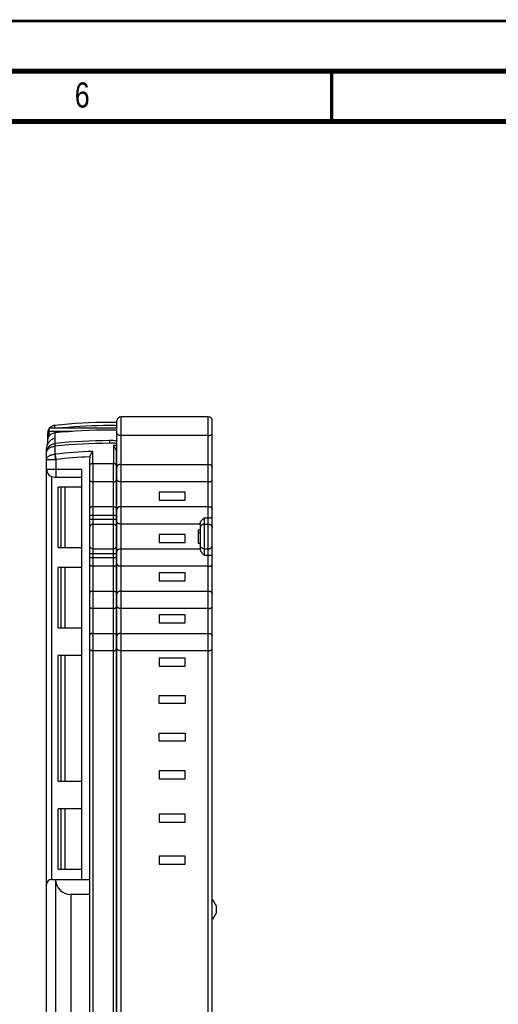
# Model space of a CAD drawing. Header units: millimetres. Extents: x 0 to 420, y 0 to 297.
# Tile 20 of 31: x 284 to 332, y 199 to 297. Entities that reach past the tile are written whole.
import ezdxf

# ---------------------------------------------------------------- set-up
doc = ezdxf.new("R2010")
doc.units = ezdxf.units.MM
doc.header["$LTSCALE"] = 23.1
for name, color, linetype in [('T-EM12-T00-200-LINE_DXF_FORMAT', 7, 'CONTINUOUS'), ('T-EM12-T00-2DXF_CONTINUOUS_LINE', 7, 'CONTINUOUS'), ('T-EM12-TXX-2DXF_CONTINUOUS_LINE', 7, 'CONTINUOUS')]:
    doc.layers.add(name, color=color, linetype=linetype)
doc.styles.get("Standard").update_dxf_attribs({"font": 'txt', "width": 0.8})

msp = doc.modelspace()

# ---------------------------------------------------------------- linework, layer by layer
at = {"layer": 'T-EM12-T00-200-LINE_DXF_FORMAT', "color": 9, "linetype": 'Continuous', "const_width": 0.25}
msp.add_lwpolyline([(0, 297), (420, 297)], dxfattribs=at)
at = {"layer": 'T-EM12-T00-200-LINE_DXF_FORMAT', "color": 7, "linetype": 'Continuous'}
for points, const_width in [([(415, 292), (15, 292)], 0.5), ([(315, 287), (315, 292)], 0.35), ([(410, 287), (20, 287)], 0.5)]:
    msp.add_lwpolyline(points, dxfattribs=dict(at, const_width=const_width))
at = {"layer": 'T-EM12-T00-2DXF_CONTINUOUS_LINE', "color": 9, "linetype": 'Continuous'}
for p, q in [((287.4367, 256.7799), (287.4361, 256.78)), ((287.4367, 256.5288), (287.4367, 256.7799)), ((292.8737, 257.0788), (292.8737, 257.0786)), ((286.8555, 256.0841), (286.8737, 256.0841)), ((287.4367, 256.027), (287.4367, 255.5185)), ((287.4347, 255.5179), (287.4347, 254.9628)), ((287.4388, 254.9633), (287.4675, 254.7006)), ((287.4665, 253.9133), (287.4675, 254.7006)), ((292.8737, 255.2616), (292.8737, 254.9972)), ((293.2754, 254.7796), (293.2754, 252.9896)), ((287.4747, 253.9139), (287.5337, 253.3873)), ((291.2168, 252.9982), (291.2169, 254.187)), ((293.5731, 254.1299), (293.6237, 254.1299)), ((287.5337, 253.3873), (287.5337, 251.6299)), ((291.2237, 252.9983), (291.2237, 195.2246)), ((293.2737, 188.6299), (293.2737, 252.9896)), ((286.6237, 252.4299), (290.1237, 252.4299)), ((287.1237, 251.6883), (287.1237, 211.6299)), ((293.5737, 247.8299), (290.9237, 247.8299)), ((290.9237, 247.4445), (293.5737, 247.4445)), ((291.2237, 246.9546), (293.2737, 246.9546)), ((293.5737, 244.0152), (290.9237, 244.0152)), ((291.2237, 244.5051), (293.2737, 244.5051)), ((290.9237, 243.6299), (293.5737, 243.6299)), ((290.1237, 211.6299), (290.9237, 211.6299))]:
    msp.add_line(p, q, dxfattribs=at)
at = {"layer": 'T-EM12-T00-2DXF_CONTINUOUS_LINE', "color": 7, "linetype": 'Continuous'}
for p, q in [((286.7237, 255.9849), (286.7237, 254.8949)), ((286.7536, 255.8687), (286.7537, 255.8683)), ((286.8737, 255.8683), (286.7537, 255.8683)), ((286.8737, 255.7139), (286.8737, 256.5288)), ((286.8737, 256.5288), (293.6237, 256.5288)), ((289.2078, 256.1801), (286.8737, 256.1801)), ((286.6237, 183.504), (286.6237, 254.4592)), ((286.7237, 254.4789), (286.7237, 254.3337)), ((293.5737, 188.6299), (293.5737, 254.1001)), ((290.9237, 195.7442), (290.9237, 253.5069)), ((293.6237, 253.1299), (293.5737, 253.1299)), ((290.1237, 211.6299), (290.1237, 252.4299)), ((287.4237, 251.6299), (290.1237, 251.6299)), ((293.2737, 251.1639), (291.2237, 251.1639)), ((287.7737, 244.6299), (287.7737, 250.6299)), ((290.1237, 250.6299), (287.7737, 250.6299)), ((288.0737, 244.6299), (288.0737, 250.6299)), ((288.4237, 250.6299), (288.4237, 244.6299)), ((288.4505, 250.3799), (288.4237, 250.3799)), ((288.4505, 250.3799), (288.4505, 244.8799)), ((293.5737, 250.6299), (293.6237, 250.6299)), ((291.2237, 248.6959), (293.2737, 248.6959)), ((288.4237, 244.8799), (288.4505, 244.8799)), ((287.7737, 244.6299), (290.1237, 244.6299)), ((293.5737, 244.6299), (293.6237, 244.6299)), ((287.7737, 236.6299), (287.7737, 242.6299)), ((290.1237, 242.6299), (287.7737, 242.6299)), ((288.0737, 236.6299), (288.0737, 242.6299)), ((288.4237, 242.6299), (288.4237, 236.6299)), ((288.4505, 242.3799), (288.4237, 242.3799)), ((288.4505, 242.3799), (288.4505, 236.8799)), ((293.2737, 242.7639), (291.2237, 242.7639)), ((293.5737, 242.6299), (293.6237, 242.6299)), ((291.2237, 240.2959), (293.2737, 240.2959)), ((293.2737, 238.5639), (291.2237, 238.5639)), ((287.7737, 236.6299), (290.1237, 236.6299)), ((288.4237, 236.8799), (288.4505, 236.8799)), ((291.2237, 236.0959), (293.2737, 236.0959)), ((293.5737, 236.6299), (293.6237, 236.6299)), ((293.2737, 234.3639), (291.2237, 234.3639)), ((287.7737, 221.3799), (287.7737, 233.8799)), ((290.1237, 233.8799), (287.7737, 233.8799)), ((288.0737, 221.3799), (288.0737, 233.8799)), ((288.4237, 233.8799), (288.4237, 221.3799)), ((288.4505, 233.6299), (288.4237, 233.6299)), ((288.4505, 233.6299), (288.4505, 221.6299)), ((293.5737, 233.8799), (293.6237, 233.8799)), ((287.7737, 221.3799), (290.1237, 221.3799)), ((288.4237, 221.6299), (288.4505, 221.6299)), ((293.5737, 221.3799), (293.6237, 221.3799)), ((287.7737, 212.6299), (287.7737, 218.6299)), ((290.1237, 218.6299), (287.7737, 218.6299)), ((288.0737, 212.6299), (288.0737, 218.6299)), ((288.4237, 218.6299), (288.4237, 212.6299)), ((288.4505, 218.3799), (288.4237, 218.3799)), ((288.4505, 218.3799), (288.4505, 212.8799)), ((293.5737, 218.6299), (293.6237, 218.6299)), ((287.7737, 212.6299), (290.1237, 212.6299)), ((288.4237, 212.8799), (288.4505, 212.8799)), ((293.5737, 212.6299), (293.6237, 212.6299)), ((287.1237, 211.6299), (290.1237, 211.6299)), ((287.5237, 211.6299), (287.5237, 197.1299)), ((289.0237, 210.1299), (289.0237, 197.6299)), ((290.9237, 210.1299), (289.0237, 210.1299))]:
    msp.add_line(p, q, dxfattribs=at)
for points in [[(292.8737, 257.0788), (292.2054, 257.0743), (291.5209, 257.0603), (290.8365, 257.037), (290.1524, 257.0041), (289.4686, 256.9618), (288.7855, 256.9101), (288.103, 256.849), (287.4361, 256.78)], [(293.6236, 257.0726), (293.5435, 257.0743), (292.8737, 257.0788)]]:
    msp.add_lwpolyline(points, dxfattribs=at)
for centre, radius, start, end in [((287.5237, 255.9849), 0.8, 96.289342, 137.146736), ((292.8728, 208.1801), 48.5751, 89.998903, 95.527091), ((292.8739, 208.0844), 48.6707, 89.117217, 90.000171), ((287.5237, 255.9849), 0.8, 144.371159, 180.000003), ((287.5201, 255.663), 0.7964, 165.009387, 179.999338), ((287.5197, 255.6632), 0.796, 164.049207, 165.010898), ((290.1634, 255.6744), 3.4153, 176.516466, 176.7392), ((287.5505, 255.6399), 0.8248, 145.157755, 147.419799), ((292.872, 203.7984), 52.5107, 89.998089, 95.941176), ((292.8739, 203.6552), 52.6539, 89.18401, 90.000166), ((287.5201, 255.2249), 0.7964, 164.976069, 179.998871), ((290.725, 255.5996), 3.9776, 182.234374, 182.425447), ((287.677, 254.6855), 0.867, 106.088538, 106.225973), ((292.9015, 254.0999), 0.6723, 0.020759, 2.55807), ((291.2214, 252.7736), 0.2247, 89.412515, 91.183184), ((292.8895, 403.9734), 150.9843, 269.367846, 270.145796), ((293.2744, 252.7758), 0.2138, 89.717315, 90.168864), ((287.4237, 252.4299), 0.8, 180, 270), ((287.1237, 211.1299), 0.5, 90, 180)]:
    msp.add_arc(centre, radius, start, end, dxfattribs=at)
at = {"layer": 'T-EM12-T00-2DXF_CONTINUOUS_LINE', "color": 9, "linetype": 'Continuous'}
for centre, radius, start, end in [((287.5236, 255.9847), 0.8, 96.241016, 96.289342), ((292.8744, 207.4298), 49.6488, 90.000672, 96.287759), ((292.8736, 207.4865), 49.5921, 89.133469, 89.999837), ((287.37, 255.5874), 0.6279, 275.914323, 276.283521), ((287.5574, 253.0853), 1.6178, 93.185377, 94.346837), ((292.8743, 205.594), 49.6675, 90.000696, 96.282989), ((292.8744, 205.5678), 49.4294, 90.000788, 96.279994), ((292.8737, 205.6401), 49.6215, 89.13387, 89.999907), ((292.8737, 205.6147), 49.3825, 89.129681, 89.999914), ((292.8737, 205.8058), 48.9756, 89.122302, 89.530088), ((287.4636, 254.0129), 0.0996, 271.660689, 276.40138), ((292.8739, 205.7474), 48.468, 91.959139, 96.395847), ((292.8739, 205.7474), 47.9382, 92.314016, 96.395848), ((292.8737, 205.8058), 48.4458, 89.112902, 89.191284), ((287.4432, 260.0859), 6.6992, 270.198987, 270.774109)]:
    msp.add_arc(centre, radius, start, end, dxfattribs=at)
at = {"layer": 'T-EM12-T00-2DXF_CONTINUOUS_LINE', "color": 7, "linetype": 'Continuous'}
msp.add_ellipse((289.0237, 211.6299), major_axis=(0, 1.5), ratio=1, start_param=-4.712389, end_param=-3.1415927, dxfattribs=at)
for points, knots in [([(286.7504, 255.4445), (286.7504, 255.4455), (286.7509, 255.4484), (286.752, 255.4541), (286.7539, 255.4624), (286.7566, 255.4732), (286.7602, 255.4862), (286.7664, 255.5071), (286.7762, 255.5362), (286.7908, 255.5727), (286.8135, 255.6213), (286.8336, 255.6562), (286.8482, 255.6781)], [0, 0, 0, 0, 0.0114309, 0.0342814, 0.0680976, 0.1121518, 0.1654833, 0.2269323, 0.3688344, 0.5267086, 0.6900402, 1, 1, 1, 1]), ([(286.7537, 255.8683), (286.7538, 255.8683), (286.754, 255.8689), (286.7545, 255.8698), (286.7551, 255.8715), (286.7559, 255.8737), (286.7569, 255.8766), (286.7586, 255.8817), (286.76, 255.8858), (286.761, 255.8887)], [0, 0, 0, 0, 0.0190304, 0.0686841, 0.1493663, 0.2607448, 0.4022925, 0.573301, 1, 1, 1, 1]), ([(286.761, 255.8887), (286.7656, 255.9019), (286.7768, 255.9324), (286.8054, 255.999), (286.8339, 256.0503), (286.8555, 256.0841)], [0, 0, 0, 0, 0.1923624, 0.4478308, 1, 1, 1, 1]), ([(287.4367, 256.027), (287.3753, 256.0206), (287.2551, 255.9945), (287.091, 255.9182), (286.9524, 255.8118), (286.879, 255.7242), (286.8482, 255.6781)], [0, 0, 0, 0, 0.2627995, 0.5182182, 0.7639291, 1, 1, 1, 1]), ([(286.6237, 254.4592), (286.6237, 254.5426), (286.6452, 254.7002), (286.7233, 254.9089), (286.8241, 255.0781), (286.9679, 255.2518), (287.1665, 255.4123), (287.3464, 255.4924), (287.4347, 255.5179)], [0, 0, 0, 0, 0.1759836, 0.3314158, 0.4675338, 0.5896612, 0.8059571, 1, 1, 1, 1]), ([(286.6237, 254.0701), (286.6237, 254.1247), (286.6339, 254.2342), (286.6791, 254.3928), (286.7527, 254.5407), (286.8524, 254.6729), (286.9747, 254.7851), (287.1157, 254.8734), (287.2705, 254.935), (287.3797, 254.9569), (287.4347, 254.9628)], [0, 0, 0, 0, 0.1241905, 0.2484973, 0.3730197, 0.49783, 0.6229619, 0.7484067, 0.8741141, 1, 1, 1, 1]), ([(293.5575, 254.2468), (293.5456, 254.2992), (293.5114, 254.4003), (293.442, 254.5401), (293.3627, 254.6663), (293.3048, 254.7435), (293.2754, 254.7796)], [0, 0, 0, 0, 0.2654819, 0.5237438, 0.7698623, 1, 1, 1, 1]), ([(290.9383, 253.6466), (290.9497, 253.6995), (290.983, 253.8018), (291.0514, 253.9435), (291.1299, 254.0716), (291.1876, 254.1502), (291.2169, 254.187)], [0, 0, 0, 0, 0.2651879, 0.5232615, 0.7694359, 1, 1, 1, 1]), ([(290.9237, 252.7239), (290.9237, 252.7414), (290.9272, 252.7765), (290.9431, 252.8273), (290.9693, 252.8744), (291.0176, 252.9304), (291.1002, 252.9823), (291.1775, 252.9974), (291.2168, 252.9982)], [0, 0, 0, 0, 0.1183601, 0.2369807, 0.3571583, 0.4799912, 0.7345801, 1, 1, 1, 1]), ([(293.5737, 252.7197), (293.5737, 252.7371), (293.5701, 252.7722), (293.5538, 252.8227), (293.5269, 252.8695), (293.4773, 252.9249), (293.3931, 252.9755), (293.315, 252.9894), (293.2754, 252.9896)], [0, 0, 0, 0, 0.1175402, 0.2355011, 0.3552897, 0.4780641, 0.7333925, 1, 1, 1, 1]), ([(291.2237, 251.1639), (291.2023, 251.1639), (291.1603, 251.1664), (291.1003, 251.1779), (291.0468, 251.1962), (291.0018, 251.2205), (290.9665, 251.25), (290.9414, 251.2837), (290.9267, 251.3206), (290.9237, 251.3463), (290.9237, 251.3591)], [0, 0, 0, 0, 0.1624373, 0.3177246, 0.460608, 0.5887612, 0.7028881, 0.8062002, 0.9035077, 1, 1, 1, 1]), ([(293.2737, 251.1639), (293.2952, 251.1639), (293.3372, 251.1664), (293.3971, 251.1779), (293.4506, 251.1962), (293.4956, 251.2205), (293.531, 251.25), (293.5561, 251.2837), (293.5707, 251.3206), (293.5737, 251.3463), (293.5737, 251.3591)], [0, 0, 0, 0, 0.1624373, 0.3177246, 0.460608, 0.5887612, 0.7028881, 0.8062002, 0.9035077, 1, 1, 1, 1]), ([(291.2237, 248.6959), (291.2023, 248.6959), (291.1603, 248.6933), (291.1003, 248.6819), (291.0468, 248.6636), (291.0018, 248.6392), (290.9665, 248.6098), (290.9414, 248.5761), (290.9267, 248.5392), (290.9237, 248.5134), (290.9237, 248.5007)], [0, 0, 0, 0, 0.1624373, 0.3177246, 0.460608, 0.5887612, 0.7028881, 0.8062002, 0.9035077, 1, 1, 1, 1]), ([(293.2737, 248.6959), (293.2952, 248.6959), (293.3372, 248.6933), (293.3971, 248.6819), (293.4506, 248.6636), (293.4956, 248.6392), (293.531, 248.6098), (293.5561, 248.5761), (293.5707, 248.5392), (293.5737, 248.5134), (293.5737, 248.5007)], [0, 0, 0, 0, 0.1624373, 0.3177246, 0.460608, 0.5887612, 0.7028881, 0.8062002, 0.9035077, 1, 1, 1, 1]), ([(291.2237, 242.7639), (291.2023, 242.7639), (291.1603, 242.7664), (291.1003, 242.7779), (291.0468, 242.7962), (291.0018, 242.8205), (290.9665, 242.85), (290.9414, 242.8837), (290.9267, 242.9206), (290.9237, 242.9463), (290.9237, 242.9591)], [0, 0, 0, 0, 0.1624373, 0.3177246, 0.460608, 0.5887612, 0.7028881, 0.8062002, 0.9035077, 1, 1, 1, 1]), ([(293.2737, 242.7639), (293.2952, 242.7639), (293.3372, 242.7664), (293.3971, 242.7779), (293.4506, 242.7962), (293.4956, 242.8205), (293.531, 242.85), (293.5561, 242.8837), (293.5707, 242.9206), (293.5737, 242.9463), (293.5737, 242.9591)], [0, 0, 0, 0, 0.1624373, 0.3177246, 0.460608, 0.5887612, 0.7028881, 0.8062002, 0.9035077, 1, 1, 1, 1]), ([(291.2237, 240.2959), (291.2023, 240.2959), (291.1603, 240.2933), (291.1003, 240.2819), (291.0468, 240.2636), (291.0018, 240.2392), (290.9665, 240.2098), (290.9414, 240.1761), (290.9267, 240.1392), (290.9237, 240.1134), (290.9237, 240.1007)], [0, 0, 0, 0, 0.1624373, 0.3177246, 0.460608, 0.5887612, 0.7028881, 0.8062002, 0.9035077, 1, 1, 1, 1]), ([(293.2737, 240.2959), (293.2952, 240.2959), (293.3372, 240.2933), (293.3971, 240.2819), (293.4506, 240.2636), (293.4956, 240.2392), (293.531, 240.2098), (293.5561, 240.1761), (293.5707, 240.1392), (293.5737, 240.1134), (293.5737, 240.1007)], [0, 0, 0, 0, 0.1624373, 0.3177246, 0.460608, 0.5887612, 0.7028881, 0.8062002, 0.9035077, 1, 1, 1, 1]), ([(291.2237, 238.5639), (291.2023, 238.5639), (291.1603, 238.5664), (291.1003, 238.5779), (291.0468, 238.5962), (291.0018, 238.6205), (290.9665, 238.65), (290.9414, 238.6837), (290.9267, 238.7206), (290.9237, 238.7463), (290.9237, 238.7591)], [0, 0, 0, 0, 0.1624373, 0.3177246, 0.460608, 0.5887612, 0.7028881, 0.8062002, 0.9035077, 1, 1, 1, 1]), ([(293.2737, 238.5639), (293.2952, 238.5639), (293.3372, 238.5664), (293.3971, 238.5779), (293.4506, 238.5962), (293.4956, 238.6205), (293.531, 238.65), (293.5561, 238.6837), (293.5707, 238.7206), (293.5737, 238.7463), (293.5737, 238.7591)], [0, 0, 0, 0, 0.1624373, 0.3177246, 0.460608, 0.5887612, 0.7028881, 0.8062002, 0.9035077, 1, 1, 1, 1]), ([(291.2237, 236.0959), (291.2023, 236.0959), (291.1603, 236.0933), (291.1003, 236.0819), (291.0468, 236.0636), (291.0018, 236.0392), (290.9665, 236.0098), (290.9414, 235.9761), (290.9267, 235.9392), (290.9237, 235.9134), (290.9237, 235.9007)], [0, 0, 0, 0, 0.1624373, 0.3177246, 0.460608, 0.5887612, 0.7028881, 0.8062002, 0.9035077, 1, 1, 1, 1]), ([(293.2737, 236.0959), (293.2952, 236.0959), (293.3372, 236.0933), (293.3971, 236.0819), (293.4506, 236.0636), (293.4956, 236.0392), (293.531, 236.0098), (293.5561, 235.9761), (293.5707, 235.9392), (293.5737, 235.9134), (293.5737, 235.9007)], [0, 0, 0, 0, 0.1624373, 0.3177246, 0.460608, 0.5887612, 0.7028881, 0.8062002, 0.9035077, 1, 1, 1, 1]), ([(291.2237, 234.3639), (291.2023, 234.3639), (291.1603, 234.3664), (291.1003, 234.3779), (291.0468, 234.3962), (291.0018, 234.4205), (290.9665, 234.45), (290.9414, 234.4837), (290.9267, 234.5206), (290.9237, 234.5463), (290.9237, 234.5591)], [0, 0, 0, 0, 0.1624373, 0.3177246, 0.460608, 0.5887612, 0.7028881, 0.8062002, 0.9035077, 1, 1, 1, 1]), ([(293.2737, 234.3639), (293.2952, 234.3639), (293.3372, 234.3664), (293.3971, 234.3779), (293.4506, 234.3962), (293.4956, 234.4205), (293.531, 234.45), (293.5561, 234.4837), (293.5707, 234.5206), (293.5737, 234.5463), (293.5737, 234.5591)], [0, 0, 0, 0, 0.1624373, 0.3177246, 0.460608, 0.5887612, 0.7028881, 0.8062002, 0.9035077, 1, 1, 1, 1])]:
    msp.add_open_spline(points, degree=3, knots=knots, dxfattribs=at)
at = {"layer": 'T-EM12-T00-2DXF_CONTINUOUS_LINE', "color": 9, "linetype": 'Continuous'}
for points, knots in [([(286.6237, 254.0701), (286.6237, 254.1087), (286.6343, 254.1876), (286.6807, 254.3003), (286.7556, 254.4046), (286.8559, 254.4971), (286.9784, 254.5753), (287.1688, 254.6585), (287.3271, 254.6903), (287.4347, 254.6985)], [0, 0, 0, 0, 0.1034264, 0.2103719, 0.3235944, 0.4446829, 0.5740052, 0.7108729, 1, 1, 1, 1]), ([(287.4347, 254.9628), (287.4335, 254.9589), (287.4317, 254.9486), (287.4299, 254.9301), (287.4289, 254.9051), (287.4286, 254.8741), (287.429, 254.8372), (287.4307, 254.778), (287.4329, 254.7312), (287.4347, 254.6985)], [0, 0, 0, 0, 0.0468508, 0.1172481, 0.2115721, 0.3291629, 0.46889, 0.6288427, 1, 1, 1, 1]), ([(286.6237, 253.3454), (286.6237, 253.3811), (286.6351, 253.4547), (286.6843, 253.5588), (286.7629, 253.6543), (286.8678, 253.7383), (286.9952, 253.8085), (287.1934, 253.8822), (287.356, 253.9082), (287.4665, 253.9133)], [0, 0, 0, 0, 0.096638, 0.198192, 0.3083148, 0.428863, 0.5599961, 0.7005326, 1, 1, 1, 1]), ([(287.4665, 253.9133), (287.4635, 253.8316), (287.4612, 253.656), (287.4639, 253.4805), (287.4665, 253.3867)], [0, 0, 0, 0, 0.4658851, 1, 1, 1, 1]), ([(286.6237, 253.3454), (286.6237, 253.3461), (286.625, 253.3479), (286.6282, 253.3496), (286.6333, 253.3515), (286.6438, 253.3542), (286.6618, 253.3574), (286.6891, 253.361), (286.7237, 253.3644), (286.7655, 253.3677), (286.8139, 253.3708), (286.8686, 253.3738), (286.9292, 253.3765), (287.02, 253.3798), (287.1438, 253.3831), (287.3015, 253.3857), (287.4106, 253.3865), (287.4665, 253.3867)], [0, 0, 0, 0, 0.0025804, 0.0067956, 0.0130969, 0.0215935, 0.0452609, 0.0778131, 0.1190937, 0.1687128, 0.226217, 0.2911474, 0.3630018, 0.4411153, 0.6132919, 0.8018152, 1, 1, 1, 1]), ([(291.2237, 246.9546), (291.1847, 246.9546), (291.1062, 246.9395), (291.0228, 246.8848), (290.9728, 246.8251), (290.9448, 246.774), (290.9276, 246.7185), (290.9237, 246.6799), (290.9237, 246.6607)], [0, 0, 0, 0, 0.2517313, 0.5020944, 0.6271436, 0.7517301, 0.875959, 1, 1, 1, 1]), ([(293.2737, 246.9546), (293.3127, 246.9546), (293.3913, 246.9395), (293.4747, 246.8848), (293.5247, 246.8251), (293.5527, 246.774), (293.5699, 246.7185), (293.5737, 246.6799), (293.5737, 246.6607)], [0, 0, 0, 0, 0.2517313, 0.5020944, 0.6271436, 0.7517301, 0.875959, 1, 1, 1, 1]), ([(291.2237, 244.5051), (291.1847, 244.5051), (291.1062, 244.5203), (291.0228, 244.5749), (290.9728, 244.6346), (290.9448, 244.6858), (290.9276, 244.7413), (290.9237, 244.7799), (290.9237, 244.7991)], [0, 0, 0, 0, 0.2517313, 0.5020944, 0.6271436, 0.7517301, 0.875959, 1, 1, 1, 1]), ([(293.2737, 244.5051), (293.3127, 244.5051), (293.3913, 244.5203), (293.4747, 244.5749), (293.5247, 244.6346), (293.5527, 244.6858), (293.5699, 244.7413), (293.5737, 244.7799), (293.5737, 244.7991)], [0, 0, 0, 0, 0.2517313, 0.5020944, 0.6271436, 0.7517301, 0.875959, 1, 1, 1, 1])]:
    msp.add_open_spline(points, degree=3, knots=knots, dxfattribs=at)
at = {"layer": 'T-EM12-T00-2DXF_CONTINUOUS_LINE', "color": 7, "linetype": 'Continuous'}
for points in [[(290.9383, 253.6466), (290.9285, 253.6008), (290.9237, 253.5537), (290.9237, 253.5069)], [(293.5731, 254.1299), (293.5713, 254.1692), (293.5662, 254.2084), (293.5575, 254.2468)]]:
    msp.add_open_spline(points, degree=3, dxfattribs=at)
at = {"layer": 'T-EM12-TXX-2DXF_CONTINUOUS_LINE', "color": 9, "linetype": 'Continuous'}
for p, q in [((294.0237, 257.6299), (294.0237, 189.6299)), ((302.7237, 197.4959), (302.7237, 257.6299)), ((302.3237, 247.579), (302.3237, 243.8807)), ((302.3237, 247.579), (302.7237, 247.579)), ((302.3237, 246.9611), (302.7237, 246.9611)), ((302.3237, 244.4986), (302.7237, 244.4986)), ((302.3237, 243.8807), (302.7237, 243.8807))]:
    msp.add_line(p, q, dxfattribs=at)
at = {"layer": 'T-EM12-TXX-2DXF_CONTINUOUS_LINE', "color": 7, "linetype": 'Continuous'}
for p, q in [((302.7237, 257.6299), (294.0237, 257.6299)), ((293.6237, 190.0299), (293.6237, 257.2299)), ((303.1237, 197.8962), (303.1237, 257.2299)), ((302.7237, 255.7639), (294.0237, 255.7639)), ((294.0237, 252.8959), (302.7237, 252.8959)), ((302.7237, 251.1639), (294.0237, 251.1639)), ((297.8237, 250.1299), (297.8237, 249.3299)), ((300.4237, 250.1299), (297.8237, 250.1299)), ((300.4237, 249.3299), (300.4237, 250.1299)), ((297.8237, 249.3299), (300.4237, 249.3299)), ((294.0237, 248.6959), (302.7237, 248.6959)), ((301.9237, 246.9639), (294.0237, 246.9639)), ((301.9237, 247.0627), (301.9237, 244.3971)), ((297.8237, 245.9299), (297.8237, 245.1299)), ((300.4237, 245.9299), (297.8237, 245.9299)), ((300.4237, 245.1299), (300.4237, 245.9299)), ((301.7237, 246.3799), (301.7237, 245.0799)), ((301.7237, 246.3799), (301.9237, 246.3799)), ((301.7237, 246.1299), (301.9237, 246.1299)), ((297.8237, 245.1299), (300.4237, 245.1299)), ((301.7237, 245.0799), (301.9237, 245.0799)), ((294.0237, 244.4959), (301.9237, 244.4959)), ((302.7237, 242.7639), (294.0237, 242.7639)), ((297.8237, 242.1299), (297.8237, 241.3299)), ((300.4237, 242.1299), (297.8237, 242.1299)), ((300.4237, 241.3299), (300.4237, 242.1299)), ((297.8237, 241.3299), (300.4237, 241.3299)), ((294.0237, 240.2959), (302.7237, 240.2959)), ((302.7237, 238.5639), (294.0237, 238.5639)), ((297.8237, 237.9299), (297.8237, 237.1299)), ((300.4237, 237.9299), (297.8237, 237.9299)), ((297.8237, 237.1299), (300.4237, 237.1299)), ((300.4237, 237.1299), (300.4237, 237.9299)), ((294.0237, 236.0959), (302.7237, 236.0959)), ((302.7237, 234.3639), (294.0237, 234.3639)), ((297.8237, 233.6299), (297.8237, 232.8299)), ((300.4237, 233.6299), (297.8237, 233.6299)), ((300.4237, 232.8299), (300.4237, 233.6299)), ((297.8237, 232.8299), (300.4237, 232.8299)), ((297.8237, 229.1299), (297.8237, 229.9299)), ((297.8237, 229.9299), (300.4237, 229.9299)), ((300.4237, 229.9299), (300.4237, 229.1299)), ((300.4237, 229.1299), (297.8237, 229.1299)), ((297.8237, 225.3799), (297.8237, 226.1799)), ((297.8237, 226.1799), (300.4237, 226.1799)), ((300.4237, 225.3799), (297.8237, 225.3799)), ((300.4237, 226.1799), (300.4237, 225.3799)), ((297.8237, 222.4299), (297.8237, 221.6299)), ((300.4237, 222.4299), (297.8237, 222.4299)), ((300.4237, 221.6299), (300.4237, 222.4299)), ((297.8237, 221.6299), (300.4237, 221.6299)), ((297.8237, 218.1299), (297.8237, 217.3299)), ((300.4237, 218.1299), (297.8237, 218.1299)), ((300.4237, 217.3299), (300.4237, 218.1299)), ((297.8237, 217.3299), (300.4237, 217.3299)), ((297.8237, 213.9299), (297.8237, 213.1299)), ((300.4237, 213.9299), (297.8237, 213.9299)), ((300.4237, 213.1299), (300.4237, 213.9299)), ((297.8237, 213.1299), (300.4237, 213.1299)), ((303.1237, 209.6299), (303.1254, 209.6299)), ((303.1254, 209.6299), (303.5237, 208.9399)), ((303.5237, 208.3199), (303.5237, 208.9399)), ((303.1237, 207.6299), (303.1254, 207.6299)), ((303.5237, 208.3199), (303.1254, 207.6299))]:
    msp.add_line(p, q, dxfattribs=at)
for centre, start, end in [((294.0237, 257.2299), 90, 180), ((302.7237, 257.2299), 0, 90)]:
    msp.add_arc(centre, 0.4, start, end, dxfattribs=at)
at = {"layer": 'T-EM12-TXX-2DXF_CONTINUOUS_LINE', "color": 9, "linetype": 'Continuous'}
for centre, start, end in [((302.7362, 246.5671), 0.000564, 1.814819), ((302.7362, 244.8926), 358.114301, 359.999393)]:
    msp.add_arc(centre, 0.3875, start, end, dxfattribs=at)
at = {"layer": 'T-EM12-TXX-2DXF_CONTINUOUS_LINE', "color": 7, "linetype": 'Continuous'}
for points, knots in [([(294.0237, 255.7639), (293.9948, 255.7639), (293.9382, 255.7674), (293.8575, 255.783), (293.7857, 255.8082), (293.7255, 255.8419), (293.6786, 255.8831), (293.6459, 255.9307), (293.6273, 255.9833), (293.6237, 256.0199), (293.6237, 256.0383)], [0, 0, 0, 0, 0.1604842, 0.3137493, 0.4545668, 0.5808851, 0.6939814, 0.7978608, 0.8980662, 1, 1, 1, 1]), ([(302.7237, 255.7639), (302.7527, 255.7639), (302.8093, 255.7674), (302.89, 255.783), (302.9618, 255.8082), (303.022, 255.8419), (303.0688, 255.8831), (303.1016, 255.9307), (303.1202, 255.9833), (303.1237, 256.0199), (303.1237, 256.0383)], [0, 0, 0, 0, 0.1604831, 0.3137477, 0.4545648, 0.5808825, 0.6939781, 0.7978568, 0.8980614, 1, 1, 1, 1]), ([(294.0237, 252.8959), (293.9948, 252.8959), (293.9382, 252.8924), (293.8575, 252.8768), (293.7857, 252.8516), (293.7255, 252.8179), (293.6786, 252.7767), (293.6459, 252.729), (293.6273, 252.6765), (293.6237, 252.6399), (293.6237, 252.6215)], [0, 0, 0, 0, 0.1604831, 0.3137477, 0.4545648, 0.5808825, 0.6939781, 0.7978568, 0.8980614, 1, 1, 1, 1]), ([(302.7237, 252.8959), (302.7527, 252.8959), (302.8093, 252.8924), (302.89, 252.8768), (302.9618, 252.8516), (303.022, 252.8179), (303.0688, 252.7767), (303.1016, 252.729), (303.1202, 252.6765), (303.1237, 252.6399), (303.1237, 252.6215)], [0, 0, 0, 0, 0.1604842, 0.3137493, 0.4545668, 0.5808851, 0.6939814, 0.7978608, 0.8980662, 1, 1, 1, 1]), ([(294.0237, 251.1639), (293.9948, 251.1639), (293.9382, 251.1674), (293.8575, 251.183), (293.7857, 251.2082), (293.7255, 251.2419), (293.6786, 251.2831), (293.6459, 251.3307), (293.6273, 251.3833), (293.6237, 251.4199), (293.6237, 251.4383)], [0, 0, 0, 0, 0.1604842, 0.3137493, 0.4545668, 0.5808851, 0.6939814, 0.7978608, 0.8980662, 1, 1, 1, 1]), ([(302.7237, 251.1639), (302.7527, 251.1639), (302.8093, 251.1674), (302.89, 251.183), (302.9618, 251.2082), (303.022, 251.2419), (303.0688, 251.2831), (303.1016, 251.3307), (303.1202, 251.3833), (303.1237, 251.4199), (303.1237, 251.4383)], [0, 0, 0, 0, 0.1604831, 0.3137477, 0.4545648, 0.5808825, 0.6939781, 0.7978568, 0.8980614, 1, 1, 1, 1]), ([(294.0237, 248.6959), (293.9948, 248.6959), (293.9382, 248.6924), (293.8575, 248.6768), (293.7857, 248.6516), (293.7255, 248.6179), (293.6786, 248.5767), (293.6459, 248.529), (293.6273, 248.4765), (293.6237, 248.4399), (293.6237, 248.4215)], [0, 0, 0, 0, 0.1604831, 0.3137477, 0.4545648, 0.5808825, 0.6939781, 0.7978568, 0.8980614, 1, 1, 1, 1]), ([(302.7237, 248.6959), (302.7527, 248.6959), (302.8093, 248.6924), (302.89, 248.6768), (302.9618, 248.6516), (303.022, 248.6179), (303.0688, 248.5767), (303.1016, 248.529), (303.1202, 248.4765), (303.1237, 248.4399), (303.1237, 248.4215)], [0, 0, 0, 0, 0.1604842, 0.3137493, 0.4545668, 0.5808851, 0.6939814, 0.7978608, 0.8980662, 1, 1, 1, 1]), ([(294.0237, 246.9639), (293.9948, 246.9639), (293.9382, 246.9674), (293.8575, 246.983), (293.7857, 247.0082), (293.7255, 247.0419), (293.6786, 247.0831), (293.6459, 247.1307), (293.6273, 247.1833), (293.6237, 247.2199), (293.6237, 247.2383)], [0, 0, 0, 0, 0.1604842, 0.3137493, 0.4545668, 0.5808851, 0.6939814, 0.7978608, 0.8980662, 1, 1, 1, 1]), ([(301.9237, 247.0627), (301.9237, 247.0842), (301.9322, 247.1302), (301.9618, 247.1968), (302.0051, 247.2638), (302.0778, 247.353), (302.1855, 247.4582), (302.2773, 247.538), (302.3237, 247.579)], [0, 0, 0, 0, 0.0968058, 0.2060625, 0.3259202, 0.453441, 0.7220483, 1, 1, 1, 1]), ([(294.0237, 244.4959), (293.9948, 244.4959), (293.9382, 244.4924), (293.8575, 244.4768), (293.7857, 244.4516), (293.7255, 244.4179), (293.6786, 244.3767), (293.6459, 244.329), (293.6273, 244.2765), (293.6237, 244.2399), (293.6237, 244.2215)], [0, 0, 0, 0, 0.1604831, 0.3137477, 0.4545648, 0.5808825, 0.6939781, 0.7978568, 0.8980614, 1, 1, 1, 1]), ([(301.9237, 244.3971), (301.9237, 244.3755), (301.9322, 244.3296), (301.9618, 244.2629), (302.0051, 244.196), (302.0778, 244.1067), (302.1855, 244.0016), (302.2773, 243.9217), (302.3237, 243.8807)], [0, 0, 0, 0, 0.0968058, 0.2060625, 0.3259202, 0.453441, 0.7220483, 1, 1, 1, 1]), ([(294.0237, 242.7639), (293.9948, 242.7639), (293.9382, 242.7674), (293.8575, 242.783), (293.7857, 242.8082), (293.7255, 242.8419), (293.6786, 242.8831), (293.6459, 242.9307), (293.6273, 242.9833), (293.6237, 243.0199), (293.6237, 243.0383)], [0, 0, 0, 0, 0.1604842, 0.3137493, 0.4545668, 0.5808851, 0.6939814, 0.7978608, 0.8980662, 1, 1, 1, 1]), ([(302.7237, 242.7639), (302.7527, 242.7639), (302.8093, 242.7674), (302.89, 242.783), (302.9618, 242.8082), (303.022, 242.8419), (303.0688, 242.8831), (303.1016, 242.9307), (303.1202, 242.9833), (303.1237, 243.0199), (303.1237, 243.0383)], [0, 0, 0, 0, 0.1604831, 0.3137477, 0.4545648, 0.5808825, 0.6939781, 0.7978568, 0.8980614, 1, 1, 1, 1]), ([(294.0237, 240.2959), (293.9948, 240.2959), (293.9382, 240.2924), (293.8575, 240.2768), (293.7857, 240.2516), (293.7255, 240.2179), (293.6786, 240.1767), (293.6459, 240.129), (293.6273, 240.0765), (293.6237, 240.0399), (293.6237, 240.0215)], [0, 0, 0, 0, 0.1604831, 0.3137477, 0.4545648, 0.5808825, 0.6939781, 0.7978568, 0.8980614, 1, 1, 1, 1]), ([(302.7237, 240.2959), (302.7527, 240.2959), (302.8093, 240.2924), (302.89, 240.2768), (302.9618, 240.2516), (303.022, 240.2179), (303.0688, 240.1767), (303.1016, 240.129), (303.1202, 240.0765), (303.1237, 240.0399), (303.1237, 240.0215)], [0, 0, 0, 0, 0.1604842, 0.3137493, 0.4545668, 0.5808851, 0.6939814, 0.7978608, 0.8980662, 1, 1, 1, 1]), ([(294.0237, 238.5639), (293.9948, 238.5639), (293.9382, 238.5674), (293.8575, 238.583), (293.7857, 238.6082), (293.7255, 238.6419), (293.6786, 238.6831), (293.6459, 238.7307), (293.6273, 238.7833), (293.6237, 238.8199), (293.6237, 238.8383)], [0, 0, 0, 0, 0.1604842, 0.3137493, 0.4545668, 0.5808851, 0.6939814, 0.7978608, 0.8980662, 1, 1, 1, 1]), ([(302.7237, 238.5639), (302.7527, 238.5639), (302.8093, 238.5674), (302.89, 238.583), (302.9618, 238.6082), (303.022, 238.6419), (303.0688, 238.6831), (303.1016, 238.7307), (303.1202, 238.7833), (303.1237, 238.8199), (303.1237, 238.8383)], [0, 0, 0, 0, 0.1604831, 0.3137477, 0.4545648, 0.5808825, 0.6939781, 0.7978568, 0.8980614, 1, 1, 1, 1]), ([(294.0237, 236.0959), (293.9948, 236.0959), (293.9382, 236.0924), (293.8575, 236.0768), (293.7857, 236.0516), (293.7255, 236.0179), (293.6786, 235.9767), (293.6459, 235.929), (293.6273, 235.8765), (293.6237, 235.8399), (293.6237, 235.8215)], [0, 0, 0, 0, 0.1604831, 0.3137477, 0.4545648, 0.5808825, 0.6939781, 0.7978568, 0.8980614, 1, 1, 1, 1]), ([(302.7237, 236.0959), (302.7527, 236.0959), (302.8093, 236.0924), (302.89, 236.0768), (302.9618, 236.0516), (303.022, 236.0179), (303.0688, 235.9767), (303.1016, 235.929), (303.1202, 235.8765), (303.1237, 235.8399), (303.1237, 235.8215)], [0, 0, 0, 0, 0.1604842, 0.3137493, 0.4545668, 0.5808851, 0.6939814, 0.7978608, 0.8980662, 1, 1, 1, 1]), ([(294.0237, 234.3639), (293.9948, 234.3639), (293.9382, 234.3674), (293.8575, 234.383), (293.7857, 234.4082), (293.7255, 234.4419), (293.6786, 234.4831), (293.6459, 234.5307), (293.6273, 234.5833), (293.6237, 234.6199), (293.6237, 234.6383)], [0, 0, 0, 0, 0.1604842, 0.3137493, 0.4545668, 0.5808851, 0.6939814, 0.7978608, 0.8980662, 1, 1, 1, 1]), ([(302.7237, 234.3639), (302.7527, 234.3639), (302.8093, 234.3674), (302.89, 234.383), (302.9618, 234.4082), (303.022, 234.4419), (303.0688, 234.4831), (303.1016, 234.5307), (303.1202, 234.5833), (303.1237, 234.6199), (303.1237, 234.6383)], [0, 0, 0, 0, 0.1604831, 0.3137477, 0.4545648, 0.5808825, 0.6939781, 0.7978568, 0.8980614, 1, 1, 1, 1])]:
    msp.add_open_spline(points, degree=3, knots=knots, dxfattribs=at)
at = {"layer": 'T-EM12-TXX-2DXF_CONTINUOUS_LINE', "color": 9, "linetype": 'Continuous'}
for points, knots in [([(302.3237, 246.9611), (302.2976, 246.9611), (302.2452, 246.9561), (302.1698, 246.9335), (302.1002, 246.8969), (302.0391, 246.8476), (301.9891, 246.7875), (301.9518, 246.7189), (301.9289, 246.6446), (301.9237, 246.5929), (301.9237, 246.5671)], [0, 0, 0, 0, 0.1259287, 0.2517099, 0.377236, 0.502422, 0.6272393, 0.7517153, 0.8759251, 1, 1, 1, 1]), ([(302.7237, 247.579), (302.7498, 247.579), (302.8009, 247.5803), (302.8751, 247.5858), (302.9435, 247.5948), (302.9955, 247.6052), (303.0322, 247.6152), (303.0555, 247.623), (303.0759, 247.6315), (303.1017, 247.6448), (303.1237, 247.663), (303.1237, 247.6794)], [0, 0, 0, 0, 0.1828625, 0.3591416, 0.5225887, 0.6675572, 0.7316313, 0.7894566, 0.8407027, 0.8852056, 1, 1, 1, 1]), ([(302.7237, 246.9611), (302.7493, 246.9611), (302.8007, 246.9563), (302.8748, 246.9346), (302.9433, 246.8994), (303.0038, 246.8519), (303.0539, 246.7938), (303.0918, 246.7274), (303.1162, 246.6551), (303.1227, 246.6046), (303.1235, 246.5794)], [0, 0, 0, 0, 0.1259087, 0.251675, 0.3771955, 0.502386, 0.6272153, 0.7517047, 0.8759225, 1, 1, 1, 1]), ([(302.3237, 244.4986), (302.2976, 244.4986), (302.2452, 244.5037), (302.1698, 244.5263), (302.1002, 244.5629), (302.0391, 244.6122), (301.9891, 244.6722), (301.9518, 244.7408), (301.9289, 244.8152), (301.9237, 244.8669), (301.9237, 244.8926)], [0, 0, 0, 0, 0.1259287, 0.2517099, 0.377236, 0.502422, 0.6272393, 0.7517153, 0.8759251, 1, 1, 1, 1]), ([(302.7237, 244.4986), (302.7493, 244.4986), (302.8006, 244.5035), (302.8747, 244.5251), (302.9432, 244.5603), (303.0036, 244.6077), (303.0537, 244.6657), (303.0917, 244.732), (303.1161, 244.8043), (303.1227, 244.8547), (303.1235, 244.8799)], [0, 0, 0, 0, 0.1259079, 0.2516736, 0.377194, 0.5023846, 0.6272145, 0.7517044, 0.8759226, 1, 1, 1, 1]), ([(302.7237, 243.8807), (302.7498, 243.8807), (302.8009, 243.8795), (302.8751, 243.8739), (302.9435, 243.865), (302.9955, 243.8546), (303.0322, 243.8445), (303.0555, 243.8367), (303.0759, 243.8283), (303.1017, 243.815), (303.1237, 243.7967), (303.1237, 243.7804)], [0, 0, 0, 0, 0.1828625, 0.3591416, 0.5225887, 0.6675572, 0.7316313, 0.7894566, 0.8407027, 0.8852056, 1, 1, 1, 1])]:
    msp.add_open_spline(points, degree=3, knots=knots, dxfattribs=at)

# ---------------------------------------------------------------- texts
at = {"layer": 'T-EM12-T00-200-LINE_DXF_FORMAT', "color": 5, "linetype": 'Continuous', "insert": (289.4276, 290.8879), "char_height": 2.5, "width": 2.946429, "attachment_point": 1, "line_spacing_factor": 0.9}
msp.add_mtext('6', dxfattribs=at)

doc.saveas('drawing.dxf')
